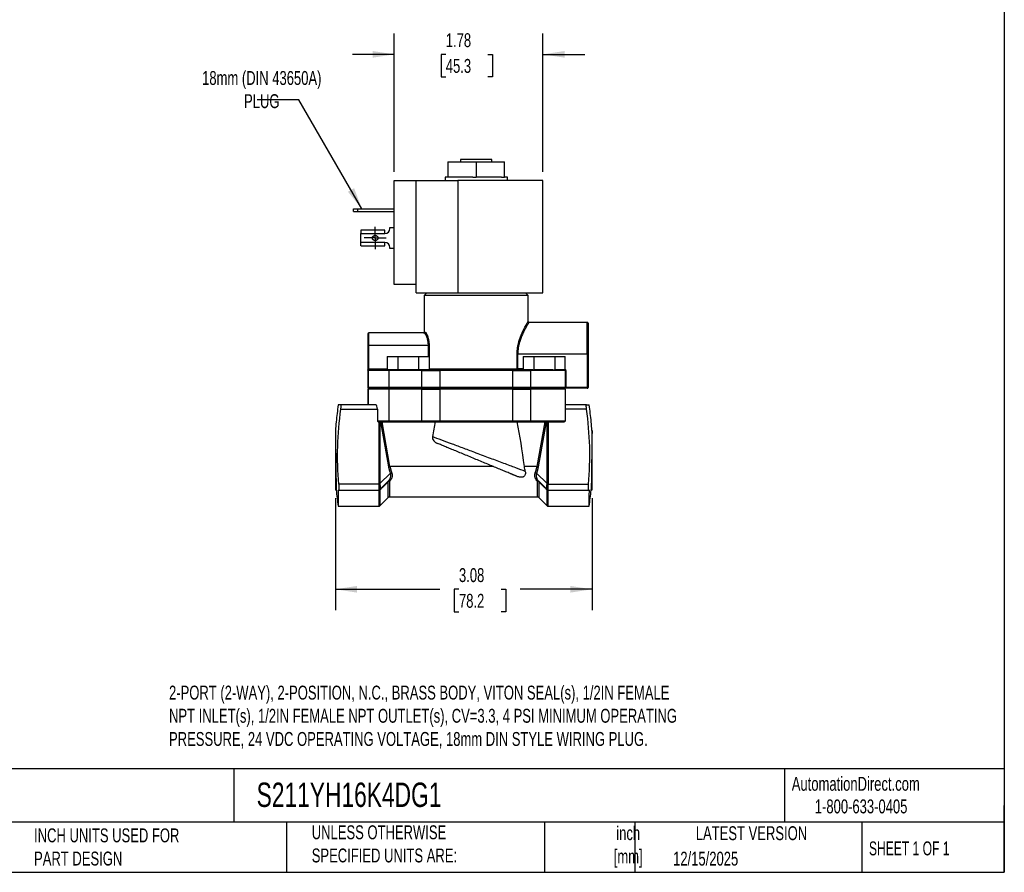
# Model space of a CAD drawing. Header units: inches. Extents: x 0.5 to 21.5, y 0.5 to 16.5.
# Tile 3 of 6: x 9.7 to 21.5, y 0.5 to 10.7. Entities that reach past the tile are written whole.
import ezdxf

# ---------------------------------------------------------------- set-up
doc = ezdxf.new("R2010")
doc.units = ezdxf.units.IN
doc.header["$LTSCALE"] = 2
doc.header["$MEASUREMENT"] = 0
doc.linetypes.add('SLD-Center', pattern=[0.75, 0.6, -0.05, 0.05, -0.05])
doc.linetypes.add('SLD-Solid', pattern=[0])
doc.layers.add('CENTER', color=40, linetype='SLD-Center')
doc.layers.add('DIMENSIONS', color=140, linetype='SLD-Solid', lineweight=25)
doc.layers.add('TEXT', color=140, linetype='SLD-Solid', lineweight=25)
doc.styles.add('SLDTEXTSTYLE0', font='TXT', dxfattribs={"width": 0.7})
doc.styles.add('SLDTEXTSTYLE1', font='TXT', dxfattribs={"width": 0.65})
doc.dimstyles.new('SLDDIMSTYLE1', dxfattribs={"dimtxt": 0.169922, "dimasz": 0.26, "dimexe": 0, "dimexo": 0.0625, "dimgap": 0.04248, "dimtad": 0, "dimtih": 1, "dimtoh": 1, "dimrnd": 1e-09, "dimzin": 12, "dimdsep": 46, "dimtxsty": 'SLDTEXTSTYLE0', "dimsah": 1, "dimcen": 0.09, "dimadec": 0, "dimazin": 3, "dimtfac": 1, "dimtofl": 0, "dimtmove": 0, "dimatfit": 3, "dimfxl": 0, "dimfrac": 2, "dimtolj": 1, "dimtzin": 12, "dimarcsym": 0})
doc.dimstyles.new('SLDDIMSTYLE3', dxfattribs={"dimtxt": 0.169922, "dimasz": 0.26, "dimexe": 0, "dimexo": 0.0625, "dimgap": 0.04248, "dimtad": 0, "dimtih": 1, "dimtoh": 1, "dimrnd": 1e-09, "dimzin": 12, "dimdsep": 46, "dimtxsty": 'SLDTEXTSTYLE0', "dimsah": 1, "dimcen": 0.09, "dimadec": 0, "dimazin": 3, "dimtfac": 1, "dimtmove": 0, "dimatfit": 0, "dimfxl": 0, "dimfrac": 2, "dimtolj": 1, "dimtzin": 12, "dimarcsym": 0})
doc.dimstyles.new('SLDDIMSTYLE4', dxfattribs={"dimtxt": 0.18, "dimasz": 0.26, "dimexe": 0, "dimexo": 0.0625, "dimgap": 0, "dimtad": 0, "dimtih": 1, "dimtoh": 1, "dimdec": 0, "dimrnd": 1e-09, "dimzin": 0, "dimdsep": 46, "dimtxsty": 'Standard', "dimsah": 1, "dimcen": 0.09, "dimadec": 0, "dimazin": 0, "dimtfac": 0.26, "dimtdec": 0, "dimtofl": 0, "dimtmove": 0, "dimatfit": 3, "dimfxl": 0, "dimfrac": 2, "dimtolj": 1, "dimtzin": 0, "dimarcsym": 0})

# ---------------------------------------------------------------- blocks, each defined once
blk = doc.blocks.new('_D_5')
at = {"layer": 'DIMENSIONS'}
for p, q in [((14.187, 8.893), (14.187, 10.553)), ((15.969, 8.893), (15.969, 10.553)), ((14.187, 10.303), (13.687, 10.303)), ((14.804, 10.303), (14.747, 10.303)), ((14.747, 10.303), (14.747, 10.033)), ((15.309, 10.303), (15.366, 10.303)), ((15.366, 10.303), (15.366, 10.033)), ((15.969, 10.303), (16.469, 10.303)), ((14.747, 10.033), (14.804, 10.033)), ((15.366, 10.033), (15.309, 10.033))]:
    blk.add_line(p, q, dxfattribs=at)
for points in [[(14.187, 10.303), (13.927, 10.343), (13.927, 10.263)], [(15.969, 10.303), (16.229, 10.263), (16.229, 10.343)]]:
    blk.add_solid(points, dxfattribs=at)
at = {"layer": 'DIMENSIONS', "char_height": 0.1667, "attachment_point": 1, "style": 'SLDTEXTSTYLE0'}
for s, insert in [('1.78', (14.804, 10.556)), ('45.3', (14.804, 10.248))]:
    blk.add_mtext(s, dxfattribs=dict(at, insert=insert))
blk = doc.blocks.new('_D_6')
at = {"layer": 'DIMENSIONS'}
for p, q in [((13.48, 4.985), (13.48, 3.642)), ((16.557, 4.985), (16.557, 3.642)), ((13.48, 3.892), (14.732, 3.892)), ((14.962, 3.892), (14.905, 3.892)), ((14.905, 3.892), (14.905, 3.622)), ((15.467, 3.892), (15.524, 3.892)), ((15.524, 3.892), (15.524, 3.622)), ((16.557, 3.892), (15.697, 3.892)), ((14.905, 3.622), (14.962, 3.622)), ((15.524, 3.622), (15.467, 3.622))]:
    blk.add_line(p, q, dxfattribs=at)
for points in [[(13.48, 3.892), (13.74, 3.852), (13.74, 3.932)], [(16.557, 3.892), (16.297, 3.932), (16.297, 3.852)]]:
    blk.add_solid(points, dxfattribs=at)
at = {"layer": 'DIMENSIONS', "char_height": 0.1667, "attachment_point": 1, "style": 'SLDTEXTSTYLE0'}
for s, insert in [('3.08', (14.962, 4.145)), ('78.2', (14.962, 3.837))]:
    blk.add_mtext(s, dxfattribs=dict(at, insert=insert))
blk = doc.blocks.new('SW_CENTERMARKSYMBOL_2')
at = {"layer": 'CENTER', "color": 0}
for p, q in [((0, 0.1), (0, 0.1335)), ((-0.1, 0), (-0.1335, 0)), ((0, 0), (-0.1, 0)), ((0, 0), (0, 0.1)), ((0, 0), (0, -0.1)), ((0, 0), (0.1, 0)), ((0.1, 0), (0.1335, 0)), ((0, -0.1), (0, -0.1335))]:
    blk.add_line(p, q, dxfattribs=at)

msp = doc.modelspace()

# ---------------------------------------------------------------- linework, layer by layer
for p, q in [((14.828, 9.016), (14.828, 8.83)), ((14.828, 9.016), (15.169, 9.016)), ((14.98, 9.043), (14.98, 9.016)), ((15.169, 9.043), (14.98, 9.043)), ((15.357, 9.043), (15.169, 9.043)), ((15.169, 9.016), (15.169, 8.83)), ((15.169, 9.016), (15.509, 9.016)), ((15.357, 9.016), (15.357, 9.043)), ((15.509, 8.83), (15.509, 9.016)), ((14.187, 7.543), (14.187, 8.793)), ((14.187, 8.793), (14.447, 8.793)), ((14.447, 7.543), (14.447, 8.793)), ((14.447, 8.793), (14.948, 8.793)), ((14.796, 8.83), (14.796, 8.793)), ((14.828, 8.83), (14.796, 8.83)), ((14.867, 8.83), (14.828, 8.83)), ((15.13, 8.83), (14.867, 8.83)), ((14.948, 8.793), (14.948, 7.443)), ((15.969, 8.793), (14.948, 8.793)), ((15.13, 8.83), (15.169, 8.83)), ((15.207, 8.83), (15.169, 8.83)), ((15.471, 8.83), (15.207, 8.83)), ((15.471, 8.83), (15.509, 8.83)), ((15.542, 8.83), (15.509, 8.83)), ((15.542, 8.793), (15.542, 8.83)), ((15.969, 7.443), (15.969, 8.793)), ((13.696, 8.42), (13.696, 8.452)), ((13.696, 8.452), (13.746, 8.452)), ((13.696, 8.42), (13.746, 8.42)), ((13.746, 8.452), (13.746, 8.42)), ((13.746, 8.452), (14.187, 8.452)), ((13.746, 8.42), (14.187, 8.42)), ((13.787, 8.194), (13.787, 8.156)), ((13.787, 8.049), (13.787, 8.156)), ((13.787, 8.156), (14.073, 8.156)), ((14.073, 8.197), (13.794, 8.197)), ((14.073, 8.156), (14.073, 8.197)), ((14.133, 8.216), (14.133, 8.227)), ((14.133, 8.227), (14.187, 8.227)), ((14.073, 8.049), (13.787, 8.049)), ((13.787, 8.01), (13.787, 8.049)), ((14.073, 8.008), (14.073, 8.049)), ((13.794, 8.008), (14.073, 8.008)), ((14.133, 7.977), (14.133, 7.989)), ((14.187, 7.977), (14.133, 7.977)), ((14.447, 7.543), (14.187, 7.543)), ((14.447, 7.443), (14.447, 7.543)), ((14.447, 7.443), (14.948, 7.443)), ((14.576, 7.443), (14.546, 7.413)), ((14.948, 7.443), (15.969, 7.443)), ((15.791, 7.413), (15.761, 7.443)), ((14.546, 7.413), (14.546, 6.974)), ((15.791, 7.413), (14.546, 7.413)), ((15.791, 7.101), (15.791, 7.413)), ((16.499, 7.091), (15.801, 7.091)), ((16.499, 6.712), (16.499, 7.091)), ((14.546, 6.974), (14.555, 6.974)), ((16.509, 7.081), (16.509, 6.712)), ((13.871, 6.954), (13.871, 6.814)), ((13.881, 6.814), (13.881, 6.964)), ((14.545, 6.964), (13.881, 6.964)), ((13.881, 6.814), (13.871, 6.814)), ((13.871, 6.814), (13.871, 6.525)), ((13.881, 6.533), (13.881, 6.814)), ((14.595, 6.814), (13.881, 6.814)), ((14.595, 6.814), (14.604, 6.814)), ((14.595, 6.683), (14.595, 6.814)), ((14.604, 6.814), (14.604, 6.683)), ((14.102, 6.683), (14.102, 6.523)), ((14.102, 6.683), (14.228, 6.683)), ((14.228, 6.683), (14.228, 6.523)), ((14.228, 6.683), (14.479, 6.683)), ((14.479, 6.523), (14.479, 6.683)), ((14.479, 6.683), (14.604, 6.683)), ((14.604, 6.683), (14.604, 6.523)), ((15.66, 6.533), (15.66, 6.712)), ((15.66, 6.712), (15.667, 6.712)), ((15.667, 6.533), (15.667, 6.712)), ((15.667, 6.712), (16.499, 6.712)), ((15.733, 6.683), (15.733, 6.523)), ((15.733, 6.683), (15.859, 6.683)), ((15.859, 6.683), (15.859, 6.523)), ((15.859, 6.683), (16.11, 6.683)), ((16.11, 6.683), (16.11, 6.523)), ((16.11, 6.683), (16.235, 6.683)), ((16.235, 6.523), (16.235, 6.683)), ((16.499, 6.712), (16.499, 6.311)), ((16.509, 6.712), (16.499, 6.712)), ((16.509, 6.712), (16.509, 6.311)), ((13.871, 6.518), (13.871, 6.518)), ((13.871, 6.518), (13.871, 6.311)), ((14.12, 6.513), (13.872, 6.513)), ((13.872, 6.513), (13.872, 6.311)), ((13.881, 6.533), (13.883, 6.523)), ((13.885, 6.533), (13.885, 6.523)), ((13.885, 6.533), (14.102, 6.533)), ((14.129, 6.523), (13.885, 6.523)), ((14.12, 6.513), (14.12, 6.311)), ((14.518, 6.513), (14.12, 6.513)), ((14.228, 6.523), (14.216, 6.523)), ((14.252, 6.523), (14.228, 6.523)), ((14.479, 6.523), (14.455, 6.523)), ((14.491, 6.523), (14.479, 6.523)), ((14.518, 6.311), (14.518, 6.513)), ((14.518, 6.513), (14.732, 6.513)), ((14.604, 6.533), (15.66, 6.533)), ((14.732, 6.513), (14.732, 6.311)), ((15.606, 6.513), (14.732, 6.513)), ((15.606, 6.311), (15.606, 6.513)), ((15.606, 6.513), (15.82, 6.513)), ((15.667, 6.533), (15.66, 6.533)), ((15.667, 6.523), (15.667, 6.533)), ((15.733, 6.533), (15.667, 6.533)), ((15.82, 6.513), (15.82, 6.311)), ((16.234, 6.513), (15.82, 6.513)), ((15.847, 6.523), (15.859, 6.523)), ((15.883, 6.523), (15.859, 6.523)), ((16.086, 6.523), (16.11, 6.523)), ((16.122, 6.523), (16.11, 6.523)), ((16.235, 6.523), (16.223, 6.523)), ((16.234, 6.513), (16.234, 6.311)), ((16.234, 6.513), (16.244, 6.513)), ((16.244, 6.513), (16.244, 6.311)), ((13.871, 6.311), (13.872, 6.311)), ((13.871, 6.291), (13.871, 6.101)), ((13.872, 6.291), (13.871, 6.291)), ((14.12, 6.311), (13.872, 6.311)), ((13.872, 6.291), (13.872, 6.101)), ((14.12, 6.291), (13.872, 6.291)), ((14.129, 6.301), (13.881, 6.301)), ((13.881, 6.301), (13.881, 6.301)), ((14.518, 6.311), (14.12, 6.311)), ((14.12, 6.291), (14.12, 5.908)), ((14.518, 6.291), (14.12, 6.291)), ((14.511, 6.301), (14.129, 6.301)), ((14.736, 6.301), (14.511, 6.301)), ((14.732, 6.311), (14.518, 6.311)), ((14.518, 5.908), (14.518, 6.291)), ((14.518, 6.291), (14.732, 6.291)), ((15.606, 6.311), (14.732, 6.311)), ((14.732, 6.291), (14.732, 5.908)), ((15.606, 6.291), (14.732, 6.291)), ((15.602, 6.301), (14.736, 6.301)), ((15.826, 6.301), (15.602, 6.301)), ((15.82, 6.311), (15.606, 6.311)), ((15.606, 5.908), (15.606, 6.291)), ((15.606, 6.291), (15.82, 6.291)), ((16.234, 6.311), (15.82, 6.311)), ((16.234, 6.291), (15.82, 6.291)), ((15.82, 6.291), (15.82, 5.908)), ((16.224, 6.301), (15.826, 6.301)), ((16.244, 6.301), (16.224, 6.301)), ((16.244, 6.311), (16.234, 6.311)), ((16.234, 6.291), (16.234, 5.908)), ((16.244, 6.301), (16.244, 6.311)), ((16.499, 6.311), (16.244, 6.311)), ((16.499, 6.301), (16.244, 6.301)), ((16.499, 6.301), (16.499, 6.311)), ((16.509, 6.311), (16.499, 6.311)), ((13.546, 6.051), (13.984, 6.051)), ((13.965, 6.101), (13.547, 6.101)), ((13.984, 6.051), (13.984, 5.908)), ((16.491, 6.101), (16.234, 6.101)), ((16.491, 6.051), (16.234, 6.051)), ((14.12, 5.908), (13.984, 5.908)), ((14.518, 5.908), (14.12, 5.908)), ((14.732, 5.908), (14.518, 5.908)), ((15.606, 5.908), (14.732, 5.908)), ((15.82, 5.908), (15.606, 5.908)), ((16.234, 5.908), (15.82, 5.908)), ((13.48, 5.795), (13.48, 5.085)), ((13.995, 5.898), (14.129, 5.898)), ((14, 5.898), (14, 5.158)), ((14.015, 5.898), (14.015, 5.158)), ((14.121, 5.359), (14.025, 5.898)), ((14.135, 5.362), (14.04, 5.898)), ((14.353, 5.898), (14.511, 5.898)), ((15.826, 5.898), (16.224, 5.898)), ((15.993, 5.898), (15.897, 5.362)), ((16.007, 5.898), (15.911, 5.359)), ((16.018, 5.158), (16.018, 5.898)), ((16.032, 5.898), (16.032, 5.158)), ((16.557, 5.085), (16.557, 5.795)), ((15.375, 5.362), (14.135, 5.362)), ((15.897, 5.362), (15.747, 5.362)), ((14.141, 5.284), (14.015, 5.158)), ((15.892, 5.284), (16.018, 5.158)), ((13.48, 5.085), (13.49, 5.085)), ((13.519, 5.081), (14, 5.081)), ((14, 5.152), (13.521, 5.152)), ((14.015, 5.158), (14, 5.158)), ((14, 5.152), (14.015, 5.151)), ((14, 5.081), (14, 5.074)), ((14.015, 5.087), (14.114, 5.186)), ((14.015, 5.082), (14.015, 4.893)), ((14.114, 4.992), (14.114, 5.18)), ((14.128, 5.184), (14.128, 4.998)), ((15.904, 4.998), (15.904, 5.184)), ((15.918, 5.186), (16.018, 5.087)), ((15.919, 5.18), (15.919, 4.992)), ((16.018, 5.158), (16.032, 5.158)), ((16.018, 5.151), (16.032, 5.152)), ((16.018, 4.893), (16.018, 5.082)), ((16.032, 5.152), (16.516, 5.152)), ((16.032, 5.081), (16.518, 5.081)), ((16.032, 5.074), (16.032, 5.081)), ((16.548, 5.085), (16.557, 5.085)), ((14, 5.074), (13.512, 5.074)), ((14, 5.074), (14, 4.887)), ((14.015, 4.893), (14.114, 4.992)), ((14.128, 4.998), (15.904, 4.998)), ((15.919, 4.992), (16.018, 4.893)), ((16.525, 5.074), (16.032, 5.074)), ((16.032, 4.887), (16.032, 5.074)), ((13.515, 4.887), (14, 4.887)), ((16.032, 4.887), (16.522, 4.887))]:
    msp.add_line(p, q)
at = {"flags": 128}
for points in [[(14.518, 6.513), (14.518, 6.515), (14.517, 6.517), (14.517, 6.519), (14.516, 6.52), (14.515, 6.521), (14.514, 6.522), (14.513, 6.523), (14.511, 6.523)], [(14.736, 6.523), (14.735, 6.523), (14.734, 6.522), (14.733, 6.521), (14.733, 6.52), (14.732, 6.519), (14.732, 6.517), (14.732, 6.515), (14.732, 6.513)], [(15.602, 6.523), (15.602, 6.523), (15.603, 6.522), (15.604, 6.521), (15.605, 6.52), (15.605, 6.519), (15.605, 6.517), (15.606, 6.515), (15.606, 6.513)], [(15.826, 6.523), (15.825, 6.523), (15.824, 6.522), (15.822, 6.521), (15.821, 6.52), (15.821, 6.519), (15.82, 6.517), (15.82, 6.515), (15.82, 6.513)], [(14.511, 6.301), (14.513, 6.301), (14.514, 6.302), (14.515, 6.303), (14.516, 6.304), (14.517, 6.305), (14.517, 6.307), (14.518, 6.309), (14.518, 6.311)], [(14.518, 6.291), (14.518, 6.293), (14.517, 6.295), (14.517, 6.297), (14.516, 6.298), (14.515, 6.299), (14.514, 6.3), (14.513, 6.301), (14.511, 6.301)], [(14.732, 6.311), (14.732, 6.309), (14.732, 6.307), (14.732, 6.305), (14.733, 6.304), (14.733, 6.303), (14.734, 6.302), (14.735, 6.301), (14.736, 6.301)], [(14.736, 6.301), (14.735, 6.301), (14.734, 6.3), (14.733, 6.299), (14.733, 6.298), (14.732, 6.297), (14.732, 6.295), (14.732, 6.293), (14.732, 6.291)], [(15.606, 6.311), (15.606, 6.309), (15.605, 6.307), (15.605, 6.305), (15.605, 6.304), (15.604, 6.303), (15.603, 6.302), (15.602, 6.301), (15.602, 6.301)], [(15.602, 6.301), (15.602, 6.301), (15.603, 6.3), (15.604, 6.299), (15.605, 6.298), (15.605, 6.297), (15.605, 6.295), (15.606, 6.293), (15.606, 6.291)], [(15.82, 6.311), (15.82, 6.309), (15.82, 6.307), (15.821, 6.305), (15.821, 6.304), (15.822, 6.303), (15.824, 6.302), (15.825, 6.301), (15.826, 6.301)], [(15.826, 6.301), (15.825, 6.301), (15.824, 6.3), (15.822, 6.299), (15.821, 6.298), (15.821, 6.297), (15.82, 6.295), (15.82, 6.293), (15.82, 6.291)], [(14.518, 5.908), (14.518, 5.906), (14.517, 5.904), (14.517, 5.902), (14.516, 5.901), (14.515, 5.9), (14.514, 5.899), (14.513, 5.898), (14.511, 5.898)], [(14.732, 5.908), (14.732, 5.906), (14.732, 5.904), (14.732, 5.902), (14.733, 5.901), (14.733, 5.9), (14.734, 5.899), (14.735, 5.898), (14.736, 5.898)], [(15.606, 5.908), (15.606, 5.906), (15.605, 5.904), (15.605, 5.902), (15.605, 5.901), (15.604, 5.9), (15.603, 5.899), (15.602, 5.898), (15.602, 5.898)], [(15.82, 5.908), (15.82, 5.906), (15.82, 5.904), (15.821, 5.902), (15.821, 5.901), (15.822, 5.9), (15.824, 5.899), (15.825, 5.898), (15.826, 5.898)], [(14.114, 5.186), (14.115, 5.187), (14.117, 5.188), (14.118, 5.188), (14.12, 5.188), (14.122, 5.187), (14.124, 5.186), (14.126, 5.185), (14.128, 5.184)], [(15.918, 5.186), (15.917, 5.187), (15.916, 5.188), (15.914, 5.188), (15.913, 5.188), (15.911, 5.187), (15.908, 5.186), (15.906, 5.185), (15.904, 5.184)]]:
    msp.add_lwpolyline(points, dxfattribs=at)
msp.add_circle((13.957, 8.102), 0.0335)
for centre, radius, start, end in [((14.073, 8.216), 0.06, 270, 0), ((14.073, 7.989), 0.06, 0, 90), ((16.499, 7.081), 0.01, 0, 90), ((14.536, 6.974), 0.01, 270, 0), ((14.545, 6.974), 0.00993, 270.411, 0.4051), ((13.881, 6.954), 0.01, 90, 180), ((14.129, 6.513), 0.00969, 92.0341, 181.899), ((15.669, 6.532), 0.00913, 174.0573, 262.4551), ((16.224, 6.513), 0.01, 0, 90), ((16.224, 6.513), 0.02, 0, 56.126), ((13.881, 6.311), 0.01, 180, 270), ((13.881, 6.291), 0.01, 90, 180), ((13.882, 6.311), 0.00969, 178.101, 267.9659), ((13.882, 6.291), 0.00969, 92.0341, 181.899), ((14.129, 6.311), 0.00969, 178.101, 267.9659), ((14.129, 6.291), 0.00969, 92.0341, 181.899), ((16.224, 6.311), 0.01, 270, 0), ((16.224, 6.291), 0.01, 0, 90), ((16.499, 6.311), 0.01, 270, 0), ((14.129, 5.908), 0.00969, 178.101, 267.9659), ((16.224, 5.908), 0.01, 270, 0), ((14.15, 5.273), 0.09, 99.2625, 108.544), ((15.883, 5.273), 0.09, 71.456, 80.7375), ((14.17, 5.24), 0.0524, 106.9091, 124.1082), ((15.862, 5.24), 0.0524, 55.8918, 73.0909), ((14, 5.101), 0.0199, 270.0109, 316.9795), ((14, 5.101), 0.02, 270, 315), ((14.019, 5.084), 0.00477, 149.159, 210.841), ((14.127, 5.155), 0.0288, 88.857, 118.1553), ((15.905, 5.155), 0.0288, 61.8447, 91.143), ((16.032, 5.101), 0.0199, 223.0205, 269.9891), ((16.032, 5.101), 0.02, 225, 270), ((16.014, 5.084), 0.00477, 329.159, 30.841), ((14.128, 4.978), 0.02, 90, 135), ((15.904, 4.978), 0.02, 45, 90), ((14, 4.907), 0.02, 270, 315), ((16.032, 4.907), 0.02, 225, 270)]:
    msp.add_arc(centre, radius, start, end)
for centre, major_axis, ratio, start_param, end_param in [((13.794, 8.156), (0, 0.041), 0.506667, 0, 0.374289), ((13.794, 8.049), (0, 0.041), 0.506667, 2.767303, 3.141593), ((13.965, 6.051), (0, 0.05), 0.383774, 4.712389, 6.283185), ((13.995, 5.908), (-0.0107, 0), 0.933608, 0, 1.570796), ((15.169, 2.917), (0, 4.07), 0.177778, 0.748736, 0.810628), ((15.169, 2.917), (0, 4.07), 0.177778, 5.357035, 5.53445)]:
    msp.add_ellipse(centre, major_axis=major_axis, ratio=ratio, start_param=start_param, end_param=end_param)
for points, knots in [([(15.66, 6.712), (15.66, 6.725), (15.66, 6.751), (15.665, 6.789), (15.672, 6.826), (15.682, 6.866), (15.695, 6.907), (15.712, 6.949), (15.729, 6.986), (15.745, 7.019), (15.76, 7.048), (15.772, 7.069), (15.781, 7.084), (15.787, 7.094), (15.79, 7.099), (15.792, 7.102), (15.791, 7.101), (15.791, 7.101)], [0, 0, 0, 0, 0.062038, 0.124764, 0.186637, 0.250051, 0.332782, 0.416508, 0.500032, 0.583601, 0.666978, 0.749339, 0.81233, 0.874522, 0.936845, 0.998839, 1, 1, 1, 1]), ([(15.801, 7.091), (15.801, 7.091), (15.802, 7.092), (15.8, 7.089), (15.797, 7.085), (15.793, 7.078), (15.788, 7.07), (15.783, 7.061), (15.776, 7.049), (15.767, 7.035), (15.759, 7.019), (15.749, 7.001), (15.738, 6.981), (15.728, 6.958), (15.717, 6.935), (15.707, 6.91), (15.698, 6.885), (15.689, 6.856), (15.68, 6.824), (15.673, 6.787), (15.668, 6.75), (15.668, 6.725), (15.667, 6.712)], [0, 0, 0, 0, 0.001159, 0.062872, 0.125456, 0.166004, 0.207719, 0.250651, 0.297873, 0.348328, 0.395822, 0.443913, 0.500023, 0.549867, 0.59985, 0.652952, 0.704477, 0.750047, 0.815056, 0.8753, 0.938453, 1, 1, 1, 1]), ([(15.801, 7.091), (15.8, 7.091), (15.798, 7.091), (15.796, 7.093), (15.794, 7.094), (15.793, 7.096), (15.792, 7.098), (15.791, 7.1), (15.791, 7.101)], [0, 0, 0, 0, 0.239457, 0.368361, 0.5, 0.631639, 0.760543, 1, 1, 1, 1]), ([(14.555, 6.974), (14.555, 6.974), (14.556, 6.974), (14.558, 6.973), (14.559, 6.972), (14.561, 6.971), (14.563, 6.969), (14.565, 6.967), (14.566, 6.965), (14.569, 6.961), (14.572, 6.955), (14.577, 6.947), (14.581, 6.938), (14.585, 6.927), (14.589, 6.916), (14.592, 6.903), (14.596, 6.89), (14.598, 6.877), (14.6, 6.864), (14.602, 6.852), (14.603, 6.839), (14.604, 6.827), (14.604, 6.818), (14.604, 6.814)], [0, 0, 0, 0, 0.031289, 0.0624343, 0.0935108, 0.1245939, 0.155759, 0.1870809, 0.2186331, 0.2504878, 0.3126659, 0.3750162, 0.4375931, 0.5000899, 0.562821, 0.6252076, 0.6878126, 0.7499231, 0.8007208, 0.8507674, 0.9004194, 0.9500417, 1, 1, 1, 1]), ([(14.595, 6.814), (14.595, 6.816), (14.595, 6.821), (14.595, 6.829), (14.594, 6.836), (14.593, 6.843), (14.593, 6.851), (14.592, 6.858), (14.59, 6.865), (14.589, 6.875), (14.586, 6.886), (14.583, 6.898), (14.579, 6.91), (14.576, 6.92), (14.571, 6.93), (14.567, 6.939), (14.563, 6.947), (14.558, 6.953), (14.555, 6.958), (14.551, 6.962), (14.548, 6.964), (14.546, 6.964), (14.545, 6.964)], [0, 0, 0, 0, 0.029885, 0.06013, 0.090752, 0.121768, 0.153194, 0.185046, 0.217338, 0.250084, 0.310198, 0.374813, 0.43318, 0.499928, 0.544917, 0.625028, 0.69432, 0.749571, 0.817387, 0.881713, 0.942574, 1, 1, 1, 1]), ([(13.871, 6.525), (13.871, 6.525), (13.871, 6.525), (13.871, 6.524), (13.871, 6.523), (13.871, 6.523), (13.872, 6.524)], [0, 0, 0, 0, 0.2752, 0.49839, 0.759468, 1, 1, 1, 1]), ([(13.883, 6.523), (13.882, 6.523), (13.881, 6.523), (13.88, 6.522), (13.878, 6.522), (13.877, 6.521), (13.875, 6.52), (13.873, 6.519), (13.871, 6.519), (13.871, 6.518)], [0, 0, 0, 0, 0.082181, 0.172185, 0.271255, 0.380323, 0.500091, 0.761005, 1, 1, 1, 1]), ([(13.871, 6.518), (13.871, 6.519), (13.871, 6.52), (13.871, 6.521), (13.871, 6.521)], [0, 0, 0, 0, 0.629766, 1, 1, 1, 1]), ([(13.872, 6.524), (13.872, 6.524), (13.872, 6.524), (13.873, 6.524), (13.873, 6.525), (13.874, 6.526), (13.875, 6.528), (13.877, 6.53), (13.879, 6.532), (13.88, 6.532), (13.881, 6.533)], [0, 0, 0, 0, 0.059699, 0.134112, 0.225066, 0.333558, 0.498937, 0.666407, 0.841258, 1, 1, 1, 1]), ([(13.881, 6.533), (13.881, 6.533), (13.883, 6.533), (13.884, 6.533), (13.885, 6.533)], [0, 0, 0, 0, 0.4996283, 1, 1, 1, 1]), ([(14.216, 6.523), (14.213, 6.523), (14.207, 6.523), (14.199, 6.523), (14.192, 6.523), (14.185, 6.523), (14.178, 6.523), (14.171, 6.523), (14.164, 6.523), (14.157, 6.523), (14.149, 6.523), (14.142, 6.523), (14.135, 6.523), (14.131, 6.523), (14.129, 6.523)], [0, 0, 0, 0, 0.071411, 0.14282, 0.214227, 0.285633, 0.325978, 0.42828, 0.501381, 0.571791, 0.678844, 0.785898, 0.89295, 1, 1, 1, 1]), ([(14.736, 6.523), (14.733, 6.523), (14.727, 6.523), (14.719, 6.523), (14.71, 6.523), (14.701, 6.523), (14.692, 6.523), (14.683, 6.523), (14.674, 6.523), (14.665, 6.523), (14.655, 6.523), (14.646, 6.523), (14.637, 6.523), (14.628, 6.523), (14.617, 6.523), (14.603, 6.523), (14.589, 6.523), (14.574, 6.523), (14.56, 6.523), (14.547, 6.523), (14.535, 6.523), (14.522, 6.523), (14.515, 6.523), (14.511, 6.523)], [0, 0, 0, 0, 0.038463, 0.076927, 0.11539, 0.153854, 0.192317, 0.230781, 0.269244, 0.307708, 0.346171, 0.384635, 0.423098, 0.461562, 0.500025, 0.563843, 0.627659, 0.691441, 0.755208, 0.816572, 0.877625, 0.938815, 1, 1, 1, 1]), ([(15.169, 6.523), (15.162, 6.523), (15.15, 6.523), (15.132, 6.523), (15.113, 6.523), (15.094, 6.523), (15.076, 6.523), (15.045, 6.523), (15.002, 6.523), (14.96, 6.523), (14.924, 6.523), (14.896, 6.523), (14.865, 6.523), (14.836, 6.523), (14.804, 6.523), (14.77, 6.523), (14.747, 6.523), (14.736, 6.523)], [0, 0, 0, 0, 0.041679, 0.083355, 0.125027, 0.166695, 0.20836, 0.250022, 0.375058, 0.499995, 0.536072, 0.62518, 0.693238, 0.750011, 0.833354, 0.916684, 1, 1, 1, 1]), ([(15.602, 6.523), (15.596, 6.523), (15.585, 6.523), (15.568, 6.523), (15.55, 6.523), (15.533, 6.523), (15.515, 6.523), (15.486, 6.523), (15.444, 6.523), (15.403, 6.523), (15.367, 6.523), (15.338, 6.523), (15.307, 6.523), (15.276, 6.523), (15.243, 6.523), (15.206, 6.523), (15.181, 6.523), (15.169, 6.523)], [0, 0, 0, 0, 0.041679, 0.083355, 0.125027, 0.166695, 0.20836, 0.250022, 0.375058, 0.499995, 0.536072, 0.62518, 0.693238, 0.750011, 0.833354, 0.916684, 1, 1, 1, 1]), ([(15.826, 6.523), (15.824, 6.523), (15.819, 6.523), (15.812, 6.523), (15.804, 6.523), (15.796, 6.523), (15.788, 6.523), (15.78, 6.523), (15.772, 6.523), (15.763, 6.523), (15.755, 6.523), (15.746, 6.523), (15.737, 6.523), (15.728, 6.523), (15.717, 6.523), (15.704, 6.523), (15.688, 6.523), (15.673, 6.523), (15.658, 6.523), (15.643, 6.523), (15.629, 6.523), (15.615, 6.523), (15.606, 6.523), (15.602, 6.523)], [0, 0, 0, 0, 0.0384635, 0.076927, 0.1153905, 0.153854, 0.1923174, 0.2307809, 0.2692444, 0.3077079, 0.3461714, 0.3846349, 0.4230984, 0.4615619, 0.5000254, 0.5638432, 0.6276587, 0.6914406, 0.755208, 0.8165723, 0.8776253, 0.9388148, 1, 1, 1, 1]), ([(16.223, 6.523), (16.22, 6.523), (16.209, 6.523), (16.175, 6.523), (16.15, 6.523), (16.122, 6.523)], [0, 0, 0, 0, 0.5, 0.5, 1, 1, 1, 1]), ([(13.515, 6.101), (13.505, 6.034), (13.491, 5.932), (13.484, 5.829), (13.481, 5.795)], [0, 0, 0, 0, 0.662335, 1, 1, 1, 1]), ([(13.521, 5.152), (13.508, 5.302), (13.504, 5.452), (13.512, 5.753), (13.525, 5.903), (13.546, 6.051)], [0, 0, 0, 0, 0.5, 0.5, 1, 1, 1, 1]), ([(13.547, 6.101), (13.54, 6.101), (13.528, 6.101), (13.518, 6.101), (13.514, 6.101), (13.515, 6.101), (13.515, 6.101)], [0, 0, 0, 0, 0.330634, 0.661413, 0.992047, 1, 1, 1, 1]), ([(13.546, 6.051), (13.547, 6.058), (13.548, 6.064), (13.548, 6.073), (13.549, 6.076), (13.549, 6.081), (13.549, 6.084), (13.549, 6.091), (13.549, 6.095), (13.548, 6.1), (13.548, 6.101), (13.547, 6.101)], [0, 0, 0, 0, 0.25, 0.25, 0.375, 0.375, 0.5, 0.5, 0.75, 0.75, 1, 1, 1, 1]), ([(16.491, 6.051), (16.491, 6.058), (16.49, 6.064), (16.489, 6.073), (16.489, 6.076), (16.488, 6.081), (16.488, 6.084), (16.488, 6.091), (16.488, 6.095), (16.489, 6.1), (16.49, 6.101), (16.491, 6.101)], [0, 0, 0, 0, 0.25, 0.25, 0.375, 0.375, 0.5, 0.5, 0.75, 0.75, 1, 1, 1, 1]), ([(16.491, 6.101), (16.497, 6.101), (16.51, 6.101), (16.519, 6.101), (16.523, 6.101), (16.522, 6.101), (16.522, 6.101)], [0, 0, 0, 0, 0.3306345, 0.6614125, 0.992047, 1, 1, 1, 1]), ([(16.516, 5.152), (16.529, 5.302), (16.533, 5.452), (16.525, 5.753), (16.512, 5.903), (16.491, 6.051)], [0, 0, 0, 0, 0.5, 0.5, 1, 1, 1, 1]), ([(16.556, 5.795), (16.554, 5.829), (16.547, 5.932), (16.532, 6.034), (16.522, 6.101)], [0, 0, 0, 0, 0.337664, 1, 1, 1, 1]), ([(13.48, 5.795), (13.48, 5.794), (13.48, 5.792), (13.48, 5.776), (13.481, 5.752), (13.481, 5.719), (13.481, 5.677), (13.482, 5.629), (13.483, 5.576), (13.484, 5.525), (13.484, 5.479), (13.485, 5.433), (13.485, 5.38), (13.486, 5.322), (13.487, 5.267), (13.488, 5.217), (13.488, 5.173), (13.489, 5.137), (13.489, 5.11), (13.49, 5.092), (13.49, 5.084), (13.49, 5.085), (13.49, 5.086)], [0, 0, 0, 0, 0.0529171, 0.1073689, 0.160286, 0.2147376, 0.2676566, 0.32211, 0.375033, 0.4294906, 0.4645345, 0.5000113, 0.5529408, 0.6074052, 0.6603346, 0.7147992, 0.7677266, 0.8221892, 0.8751117, 0.9295692, 0.9824866, 1, 1, 1, 1]), ([(14.129, 5.898), (14.13, 5.898), (14.133, 5.898), (14.137, 5.898), (14.142, 5.898), (14.147, 5.898), (14.152, 5.898), (14.158, 5.898), (14.165, 5.898), (14.175, 5.898), (14.188, 5.898), (14.202, 5.898), (14.217, 5.898), (14.233, 5.898), (14.255, 5.898), (14.283, 5.898), (14.312, 5.898), (14.333, 5.898), (14.345, 5.898), (14.351, 5.898), (14.353, 5.898)], [0, 0, 0, 0, 0.0348955, 0.0697909, 0.1046864, 0.1395818, 0.1744773, 0.2093728, 0.2442682, 0.3082095, 0.3721453, 0.4361352, 0.5000994, 0.5642211, 0.6279781, 0.7558338, 0.8778529, 0.9387507, 0.9767513, 1, 1, 1, 1]), ([(14.511, 5.898), (14.513, 5.898), (14.517, 5.898), (14.523, 5.898), (14.529, 5.898), (14.537, 5.898), (14.547, 5.898), (14.56, 5.898), (14.574, 5.898), (14.594, 5.898), (14.613, 5.898), (14.634, 5.898), (14.654, 5.898), (14.674, 5.898), (14.694, 5.898), (14.708, 5.898), (14.722, 5.898), (14.731, 5.898), (14.736, 5.898)], [0, 0, 0, 0, 0.0306047, 0.061209, 0.0918129, 0.1224166, 0.1836434, 0.2448607, 0.3088068, 0.3724336, 0.500009, 0.563955, 0.6275818, 0.7551572, 0.8165022, 0.8775567, 0.9387809, 1, 1, 1, 1]), ([(14.736, 5.898), (14.741, 5.898), (14.753, 5.898), (14.77, 5.898), (14.787, 5.898), (14.805, 5.898), (14.822, 5.898), (14.851, 5.898), (14.893, 5.898), (14.934, 5.898), (14.971, 5.898), (14.999, 5.898), (15.03, 5.898), (15.061, 5.898), (15.094, 5.898), (15.132, 5.898), (15.156, 5.898), (15.169, 5.898)], [0, 0, 0, 0, 0.041674, 0.083345, 0.125012, 0.166677, 0.208339, 0.249997, 0.375039, 0.499995, 0.535066, 0.625162, 0.692431, 0.749987, 0.833339, 0.916677, 1, 1, 1, 1]), ([(15.169, 5.898), (15.175, 5.898), (15.187, 5.898), (15.206, 5.898), (15.224, 5.898), (15.243, 5.898), (15.262, 5.898), (15.292, 5.898), (15.335, 5.898), (15.377, 5.898), (15.413, 5.898), (15.441, 5.898), (15.472, 5.898), (15.501, 5.898), (15.533, 5.898), (15.568, 5.898), (15.59, 5.898), (15.602, 5.898)], [0, 0, 0, 0, 0.0416739, 0.0833447, 0.1250124, 0.166677, 0.2083386, 0.2499972, 0.3750392, 0.4999949, 0.535066, 0.625162, 0.6924307, 0.7499868, 0.833339, 0.9166768, 1, 1, 1, 1]), ([(15.602, 5.898), (15.604, 5.898), (15.608, 5.898), (15.615, 5.898), (15.622, 5.898), (15.631, 5.898), (15.643, 5.898), (15.658, 5.898), (15.673, 5.898), (15.693, 5.898), (15.714, 5.898), (15.734, 5.898), (15.754, 5.898), (15.773, 5.898), (15.79, 5.898), (15.803, 5.898), (15.815, 5.898), (15.822, 5.898), (15.826, 5.898)], [0, 0, 0, 0, 0.030605, 0.061209, 0.091813, 0.122417, 0.183643, 0.244861, 0.308807, 0.372434, 0.500009, 0.563955, 0.627582, 0.755157, 0.816502, 0.877557, 0.938781, 1, 1, 1, 1]), ([(16.557, 5.795), (16.557, 5.794), (16.557, 5.792), (16.557, 5.776), (16.557, 5.752), (16.556, 5.719), (16.556, 5.677), (16.555, 5.629), (16.555, 5.576), (16.554, 5.525), (16.553, 5.479), (16.553, 5.433), (16.552, 5.38), (16.551, 5.322), (16.55, 5.267), (16.55, 5.217), (16.549, 5.173), (16.548, 5.137), (16.548, 5.11), (16.548, 5.092), (16.548, 5.084), (16.548, 5.085), (16.548, 5.086)], [0, 0, 0, 0, 0.0529171, 0.1073689, 0.160286, 0.2147376, 0.2676566, 0.32211, 0.375033, 0.4294906, 0.4645345, 0.5000113, 0.5529408, 0.6074052, 0.6603346, 0.7147992, 0.7677266, 0.8221892, 0.8751117, 0.9295692, 0.9824866, 1, 1, 1, 1]), ([(14.644, 5.721), (14.644, 5.717), (14.643, 5.712), (14.644, 5.703), (14.645, 5.699), (14.65, 5.686), (14.654, 5.678), (14.666, 5.664), (14.673, 5.658), (14.688, 5.648), (14.696, 5.644), (14.704, 5.641)], [0, 0, 0, 0, 0.125, 0.125, 0.25, 0.25, 0.5, 0.5, 0.75, 0.75, 1, 1, 1, 1]), ([(15.169, 5.525), (15.12, 5.543), (15.071, 5.561), (14.975, 5.597), (14.928, 5.615), (14.838, 5.648), (14.796, 5.664), (14.715, 5.694), (14.678, 5.708), (14.644, 5.721)], [0, 0, 0, 0, 0.25, 0.25, 0.5, 0.5, 0.75, 0.75, 1, 1, 1, 1]), ([(15.66, 5.244), (15.657, 5.246), (15.65, 5.248), (15.641, 5.252), (15.63, 5.257), (15.62, 5.261), (15.609, 5.265), (15.598, 5.27), (15.587, 5.275), (15.563, 5.285), (15.524, 5.301), (15.467, 5.324), (15.406, 5.35), (15.318, 5.386), (15.202, 5.434), (15.083, 5.484), (14.991, 5.522), (14.925, 5.549), (14.862, 5.575), (14.814, 5.595), (14.778, 5.61), (14.752, 5.621), (14.728, 5.631), (14.712, 5.637), (14.704, 5.641)], [0, 0, 0, 0, 0.014018, 0.02804, 0.042073, 0.056125, 0.070206, 0.084322, 0.098483, 0.112695, 0.173457, 0.23471, 0.29922, 0.364149, 0.497722, 0.631685, 0.697036, 0.762192, 0.824111, 0.885701, 0.914452, 0.943043, 0.971539, 1, 1, 1, 1]), ([(15.757, 5.305), (15.724, 5.317), (15.685, 5.332), (15.599, 5.364), (15.551, 5.382), (15.449, 5.42), (15.395, 5.44), (15.283, 5.482), (15.226, 5.503), (15.169, 5.525)], [0, 0, 0, 0, 0.25, 0.25, 0.5, 0.5, 0.75, 0.75, 1, 1, 1, 1]), ([(14.141, 5.284), (14.14, 5.287), (14.137, 5.294), (14.134, 5.305), (14.131, 5.316), (14.128, 5.326), (14.125, 5.337), (14.123, 5.348), (14.122, 5.355), (14.121, 5.359)], [0, 0, 0, 0, 0.14561, 0.290065, 0.433505, 0.576071, 0.71791, 0.85917, 1, 1, 1, 1]), ([(14.135, 5.362), (14.136, 5.359), (14.137, 5.352), (14.139, 5.342), (14.142, 5.331), (14.145, 5.321), (14.148, 5.311), (14.151, 5.301), (14.154, 5.294), (14.155, 5.291)], [0, 0, 0, 0, 0.139535, 0.280053, 0.421631, 0.564342, 0.70826, 0.853456, 1, 1, 1, 1]), ([(15.877, 5.291), (15.879, 5.294), (15.881, 5.301), (15.884, 5.311), (15.888, 5.321), (15.89, 5.331), (15.893, 5.342), (15.895, 5.352), (15.897, 5.359), (15.897, 5.362)], [0, 0, 0, 0, 0.146544, 0.29174, 0.435658, 0.578369, 0.719947, 0.860465, 1, 1, 1, 1]), ([(15.911, 5.359), (15.911, 5.355), (15.909, 5.348), (15.907, 5.337), (15.905, 5.326), (15.902, 5.316), (15.899, 5.305), (15.895, 5.294), (15.893, 5.287), (15.892, 5.284)], [0, 0, 0, 0, 0.14083, 0.28209, 0.423929, 0.566495, 0.709935, 0.85439, 1, 1, 1, 1]), ([(14.114, 5.186), (14.116, 5.188), (14.119, 5.191), (14.123, 5.196), (14.126, 5.201), (14.13, 5.206), (14.133, 5.211), (14.135, 5.216), (14.138, 5.221), (14.14, 5.226), (14.142, 5.233), (14.144, 5.242), (14.145, 5.253), (14.145, 5.264), (14.144, 5.274), (14.142, 5.281), (14.141, 5.284)], [0, 0, 0, 0, 0.059612, 0.118203, 0.175782, 0.23236, 0.287949, 0.342561, 0.396209, 0.448906, 0.500667, 0.611502, 0.716607, 0.816207, 0.910568, 1, 1, 1, 1]), ([(14.155, 5.291), (14.156, 5.289), (14.157, 5.285), (14.159, 5.279), (14.16, 5.273), (14.161, 5.267), (14.161, 5.258), (14.161, 5.247), (14.158, 5.232), (14.153, 5.219), (14.147, 5.208), (14.141, 5.198), (14.135, 5.191), (14.131, 5.186), (14.128, 5.184)], [0, 0, 0, 0, 0.049286, 0.098692, 0.148405, 0.198609, 0.249482, 0.37334, 0.499425, 0.623547, 0.749489, 0.832359, 0.915702, 1, 1, 1, 1]), ([(15.757, 5.305), (15.759, 5.299), (15.76, 5.293), (15.76, 5.281), (15.759, 5.274), (15.755, 5.263), (15.752, 5.258), (15.745, 5.248), (15.74, 5.244), (15.732, 5.239), (15.729, 5.238), (15.723, 5.236), (15.72, 5.235), (15.71, 5.234), (15.704, 5.234), (15.691, 5.235), (15.684, 5.236), (15.672, 5.24), (15.666, 5.242), (15.66, 5.244)], [0, 0, 0, 0, 0.125, 0.125, 0.25, 0.25, 0.375, 0.375, 0.5, 0.5, 0.5625, 0.5625, 0.625, 0.625, 0.75, 0.75, 0.875, 0.875, 1, 1, 1, 1]), ([(15.904, 5.184), (15.903, 5.185), (15.9, 5.188), (15.896, 5.192), (15.892, 5.197), (15.889, 5.201), (15.884, 5.209), (15.879, 5.219), (15.874, 5.232), (15.872, 5.247), (15.871, 5.26), (15.872, 5.271), (15.874, 5.281), (15.876, 5.287), (15.877, 5.291)], [0, 0, 0, 0, 0.0507192, 0.1010316, 0.1510393, 0.2008466, 0.2505587, 0.3764749, 0.5006302, 0.6266899, 0.7505812, 0.8349537, 0.9178106, 1, 1, 1, 1]), ([(15.892, 5.284), (15.891, 5.282), (15.89, 5.279), (15.889, 5.273), (15.888, 5.268), (15.887, 5.262), (15.887, 5.256), (15.888, 5.25), (15.888, 5.244), (15.889, 5.237), (15.892, 5.229), (15.895, 5.219), (15.901, 5.208), (15.909, 5.197), (15.915, 5.19), (15.918, 5.186)], [0, 0, 0, 0, 0.049113, 0.099701, 0.151825, 0.205538, 0.26089, 0.317927, 0.376689, 0.437215, 0.499539, 0.617257, 0.739811, 0.867349, 1, 1, 1, 1]), ([(13.49, 5.086), (13.49, 5.084), (13.495, 5.017), (13.505, 4.951), (13.515, 4.887)], [0, 0, 0, 0, 0.029392, 1, 1, 1, 1]), ([(13.513, 5.081), (13.514, 5.081), (13.516, 5.081), (13.518, 5.081), (13.519, 5.081)], [0, 0, 0, 0, 0.5, 1, 1, 1, 1]), ([(13.521, 5.152), (13.522, 5.147), (13.522, 5.143), (13.523, 5.134), (13.523, 5.129), (13.523, 5.121), (13.523, 5.116), (13.523, 5.109), (13.523, 5.105), (13.523, 5.095), (13.522, 5.09), (13.521, 5.083), (13.52, 5.081), (13.519, 5.081)], [0, 0, 0, 0, 0.125, 0.125, 0.25, 0.25, 0.375, 0.375, 0.5, 0.5, 0.75, 0.75, 1, 1, 1, 1]), ([(14, 5.152), (14, 5.143), (14, 5.133), (14, 5.121), (14, 5.116), (14, 5.109), (14, 5.105), (14, 5.099), (14, 5.096), (14, 5.09), (14, 5.088), (14, 5.083), (14, 5.081), (14, 5.081)], [0, 0, 0, 0, 0.25, 0.25, 0.375, 0.375, 0.5, 0.5, 0.625, 0.625, 0.75, 0.75, 1, 1, 1, 1]), ([(14.015, 5.082), (14.014, 5.081), (14.013, 5.08), (14.01, 5.078), (14.008, 5.076), (14.004, 5.075), (14.002, 5.074), (14, 5.074)], [0, 0, 0, 0, 0.182415, 0.354378, 0.516886, 0.762907, 1, 1, 1, 1]), ([(14.114, 5.18), (14.106, 5.173), (14.09, 5.157), (14.066, 5.133), (14.041, 5.108), (14.023, 5.091), (14.015, 5.082)], [0, 0, 0, 0, 0.234627, 0.479511, 0.734641, 1, 1, 1, 1]), ([(14.015, 5.158), (14.015, 5.157), (14.015, 5.154), (14.015, 5.152), (14.015, 5.151)], [0, 0, 0, 0, 0.49561, 1, 1, 1, 1]), ([(14.015, 5.151), (14.015, 5.15), (14.015, 5.147), (14.015, 5.142), (14.015, 5.137), (14.016, 5.133), (14.016, 5.126), (14.016, 5.117), (14.017, 5.108), (14.016, 5.099), (14.016, 5.094), (14.015, 5.09), (14.015, 5.088), (14.015, 5.088), (14.015, 5.087)], [0, 0, 0, 0, 0.04693, 0.094777, 0.143739, 0.193996, 0.245719, 0.371764, 0.500033, 0.628349, 0.754479, 0.839783, 0.921342, 1, 1, 1, 1]), ([(14.015, 5.087), (14.015, 5.087), (14.015, 5.087), (14.015, 5.087), (14.015, 5.087)], [0, 0, 0, 0, 0.50439, 1, 1, 1, 1]), ([(14.128, 5.184), (14.127, 5.184), (14.126, 5.185), (14.124, 5.186), (14.122, 5.187), (14.121, 5.187), (14.118, 5.188), (14.116, 5.188), (14.114, 5.187), (14.114, 5.186)], [0, 0, 0, 0, 0.127774, 0.241817, 0.341923, 0.428145, 0.500718, 0.765617, 1, 1, 1, 1]), ([(15.919, 5.186), (15.918, 5.186), (15.918, 5.187), (15.916, 5.187), (15.915, 5.188), (15.913, 5.187), (15.909, 5.186), (15.906, 5.185), (15.904, 5.184)], [0, 0, 0, 0, 0.11407, 0.234958, 0.363646, 0.500717, 0.707435, 1, 1, 1, 1]), ([(15.919, 5.18), (15.919, 5.181), (15.919, 5.182), (15.919, 5.183), (15.919, 5.184), (15.919, 5.185), (15.919, 5.186), (15.919, 5.186)], [0, 0, 0, 0, 0.205541, 0.372262, 0.50015, 0.771589, 1, 1, 1, 1]), ([(16.018, 5.082), (16.009, 5.091), (15.992, 5.108), (15.966, 5.133), (15.942, 5.157), (15.926, 5.173), (15.919, 5.18)], [0, 0, 0, 0, 0.265359, 0.520489, 0.765373, 1, 1, 1, 1]), ([(16.018, 5.087), (16.018, 5.088), (16.017, 5.088), (16.017, 5.089), (16.017, 5.09), (16.017, 5.092), (16.016, 5.094), (16.016, 5.099), (16.016, 5.108), (16.016, 5.117), (16.016, 5.127), (16.017, 5.136), (16.017, 5.143), (16.018, 5.149), (16.018, 5.151)], [0, 0, 0, 0, 0.04693, 0.094777, 0.143739, 0.193996, 0.245719, 0.371764, 0.500033, 0.628349, 0.754479, 0.839783, 0.921342, 1, 1, 1, 1]), ([(16.018, 5.151), (16.018, 5.152), (16.018, 5.154), (16.018, 5.157), (16.018, 5.158)], [0, 0, 0, 0, 0.5043904, 1, 1, 1, 1]), ([(16.018, 5.087), (16.018, 5.087), (16.018, 5.087), (16.018, 5.087), (16.018, 5.087)], [0, 0, 0, 0, 0.49561, 1, 1, 1, 1]), ([(16.032, 5.074), (16.031, 5.074), (16.03, 5.074), (16.028, 5.075), (16.026, 5.075), (16.024, 5.077), (16.021, 5.079), (16.019, 5.081), (16.018, 5.082)], [0, 0, 0, 0, 0.118325, 0.23807, 0.360082, 0.485154, 0.731392, 1, 1, 1, 1]), ([(16.032, 5.158), (16.032, 5.157), (16.032, 5.155), (16.032, 5.153), (16.032, 5.152)], [0, 0, 0, 0, 0.49597, 1, 1, 1, 1]), ([(16.032, 5.081), (16.033, 5.081), (16.032, 5.083), (16.032, 5.088), (16.032, 5.09), (16.032, 5.096), (16.032, 5.099), (16.032, 5.105), (16.032, 5.109), (16.032, 5.116), (16.032, 5.121), (16.032, 5.134), (16.033, 5.143), (16.032, 5.152)], [0, 0, 0, 0, 0.25, 0.25, 0.375, 0.375, 0.5, 0.5, 0.625, 0.625, 0.75, 0.75, 1, 1, 1, 1]), ([(16.518, 5.081), (16.518, 5.081), (16.517, 5.081), (16.516, 5.083), (16.516, 5.085), (16.515, 5.088), (16.515, 5.09), (16.514, 5.096), (16.514, 5.098), (16.514, 5.108), (16.514, 5.116), (16.515, 5.133), (16.515, 5.143), (16.516, 5.152)], [0, 0, 0, 0, 0.125, 0.125, 0.25, 0.25, 0.375, 0.375, 0.5, 0.5, 0.75, 0.75, 1, 1, 1, 1]), ([(16.524, 5.081), (16.523, 5.081), (16.521, 5.081), (16.519, 5.081), (16.518, 5.081)], [0, 0, 0, 0, 0.5, 1, 1, 1, 1]), ([(16.522, 4.887), (16.532, 4.951), (16.542, 5.017), (16.547, 5.084), (16.548, 5.086)], [0, 0, 0, 0, 0.970608, 1, 1, 1, 1]), ([(13.512, 5.074), (13.513, 5.052), (13.513, 5.019), (13.514, 4.982), (13.514, 4.949), (13.514, 4.923), (13.515, 4.905), (13.515, 4.892), (13.515, 4.886), (13.515, 4.887), (13.515, 4.887)], [0, 0, 0, 0, 0.195931, 0.2968292, 0.3977275, 0.5936586, 0.6945576, 0.7954566, 0.9913735, 1, 1, 1, 1]), ([(16.522, 4.887), (16.522, 4.888), (16.522, 4.888), (16.522, 4.896), (16.523, 4.911), (16.523, 4.934), (16.523, 4.954), (16.524, 4.979), (16.524, 5.007), (16.525, 5.039), (16.525, 5.062), (16.525, 5.074)], [0, 0, 0, 0, 0.092237, 0.193097, 0.388945, 0.489801, 0.590657, 0.69144, 0.792224, 0.896112, 1, 1, 1, 1])]:
    msp.add_open_spline(points, degree=3, knots=knots)
for points in [[(13.871, 6.518), (13.871, 6.516), (13.871, 6.515), (13.872, 6.513)], [(13.885, 6.523), (13.884, 6.523), (13.884, 6.523), (13.883, 6.523)], [(14.353, 6.523), (14.318, 6.523), (14.283, 6.523), (14.252, 6.523)], [(14.455, 6.523), (14.423, 6.523), (14.388, 6.523), (14.353, 6.523)], [(14.511, 6.523), (14.505, 6.523), (14.498, 6.523), (14.491, 6.523)], [(15.847, 6.523), (15.839, 6.523), (15.833, 6.523), (15.826, 6.523)], [(15.984, 6.523), (15.949, 6.523), (15.914, 6.523), (15.883, 6.523)], [(16.086, 6.523), (16.054, 6.523), (16.019, 6.523), (15.984, 6.523)], [(15.757, 5.305), (15.753, 5.323), (15.75, 5.343), (15.747, 5.362)], [(13.512, 5.074), (13.512, 5.079), (13.512, 5.081), (13.513, 5.081)], [(14, 5.158), (14, 5.156), (14, 5.154), (14, 5.152)], [(14.114, 5.18), (14.113, 5.183), (14.113, 5.185), (14.114, 5.186)], [(14.128, 5.184), (14.128, 5.184), (14.128, 5.184), (14.128, 5.184)], [(15.904, 5.184), (15.904, 5.184), (15.904, 5.184), (15.904, 5.184)], [(16.524, 5.081), (16.525, 5.081), (16.525, 5.079), (16.525, 5.074)]]:
    msp.add_open_spline(points, degree=3)
at = {"layer": 'TEXT'}
for p, q in [((21.5, 16.5), (21.5, 0.5)), ((21.5, 1.742), (0.5, 1.742)), ((12.264, 1.742), (12.264, 1.1)), ((18.864, 1.742), (18.864, 1.1)), ((21.5, 0.5), (21.5, 1.3)), ((21.5, 1.1), (0.5, 1.1)), ((12.896, 1.1), (12.896, 0.5)), ((15.986, 1.1), (15.986, 0.5)), ((17.072, 1.1), (17.072, 0.5)), ((19.791, 1.1), (19.791, 0.5)), ((0.5, 0.5), (21.5, 0.5))]:
    msp.add_line(p, q, dxfattribs=at)

# ---------------------------------------------------------------- block references
at = {"layer": 'CENTER'}
msp.add_blockref('SW_CENTERMARKSYMBOL_2', (13.957, 8.102), dxfattribs=at)

# ---------------------------------------------------------------- texts
at = {"layer": 'TEXT'}
for s, insert, char_height, attachment_point, style in [('18mm (DIN 43650A) ^JPLUG', (12.598, 10.103), 0.16667, 2, 'SLDTEXTSTYLE0'), ('2-PORT (2-WAY), 2-POSITION, N.C., BRASS BODY, VITON SEAL(s), 1/2IN FEMALE ^JNPT INLET(s), 1/2IN FEMALE NPT OUTLET(s), CV=3.3, 4 PSI MINIMUM OPERATING ^JPRESSURE, 24 VDC OPERATING VOLTAGE, 18mm DIN STYLE WIRING PLUG.', (11.486, 2.737), 0.166667, 1, 'SLDTEXTSTYLE0'), ('AutomationDirect.com', (18.952, 1.644), 0.16667, 1, 'SLDTEXTSTYLE0'), ('S211YH16K4DG1', (12.536, 1.575), 0.29167, 1, 'SLDTEXTSTYLE0'), ('1-800-633-0405', (19.228, 1.373), 0.16667, 1, 'SLDTEXTSTYLE0'), ('UNLESS OTHERWISE ^JSPECIFIED UNITS ARE:', (13.197, 1.063), 0.16667, 1, 'SLDTEXTSTYLE0'), ('inch^J[mm]', (16.991, 1.052), 0.1667, 2, 'SLDTEXTSTYLE0'), ('INCH UNITS USED FOR ^JPART DESIGN', (9.868, 1.026), 0.16667, 1, 'SLDTEXTSTYLE0'), ('LATEST VERSION', (18.469, 1.052), 0.16667, 2, 'SLDTEXTSTYLE0'), ('SHEET 1 OF 1', (19.877, 0.87), 0.16667, 1, 'SLDTEXTSTYLE1'), ('12/15/2025', (17.529, 0.747), 0.1667, 1, 'SLDTEXTSTYLE0')]:
    msp.add_mtext(s, dxfattribs=dict(at, insert=insert, char_height=char_height, attachment_point=attachment_point, style=style))

# ---------------------------------------------------------------- dimensions: what is measured, and where the dimension line sits
at = {"layer": 'DIMENSIONS'}
for base, p1, p2, dimstyle, picture, middle in [((15.969, 10.303), (14.187, 8.793), (15.969, 8.793), 'SLDDIMSTYLE3', '_D_5', (15.056, 10.303)), ((16.557, 3.892), (13.48, 5.085), (16.557, 5.085), 'SLDDIMSTYLE1', '_D_6', (15.214, 3.892))]:
    dim = msp.add_linear_dim(base=base, p1=p1, p2=p2, dimstyle=dimstyle, dxfattribs=at)
    dim.commit()
    dim.dimension.update_dxf_attribs({"geometry": picture, "text_midpoint": middle, "dimtype": 160})

# ---------------------------------------------------------------- leaders
at = {"layer": 'TEXT'}
msp.add_leader([(13.798, 8.452), (13.044, 9.758), (12.544, 9.758)], dimstyle='SLDDIMSTYLE4', dxfattribs=at)

doc.saveas('drawing.dxf')
